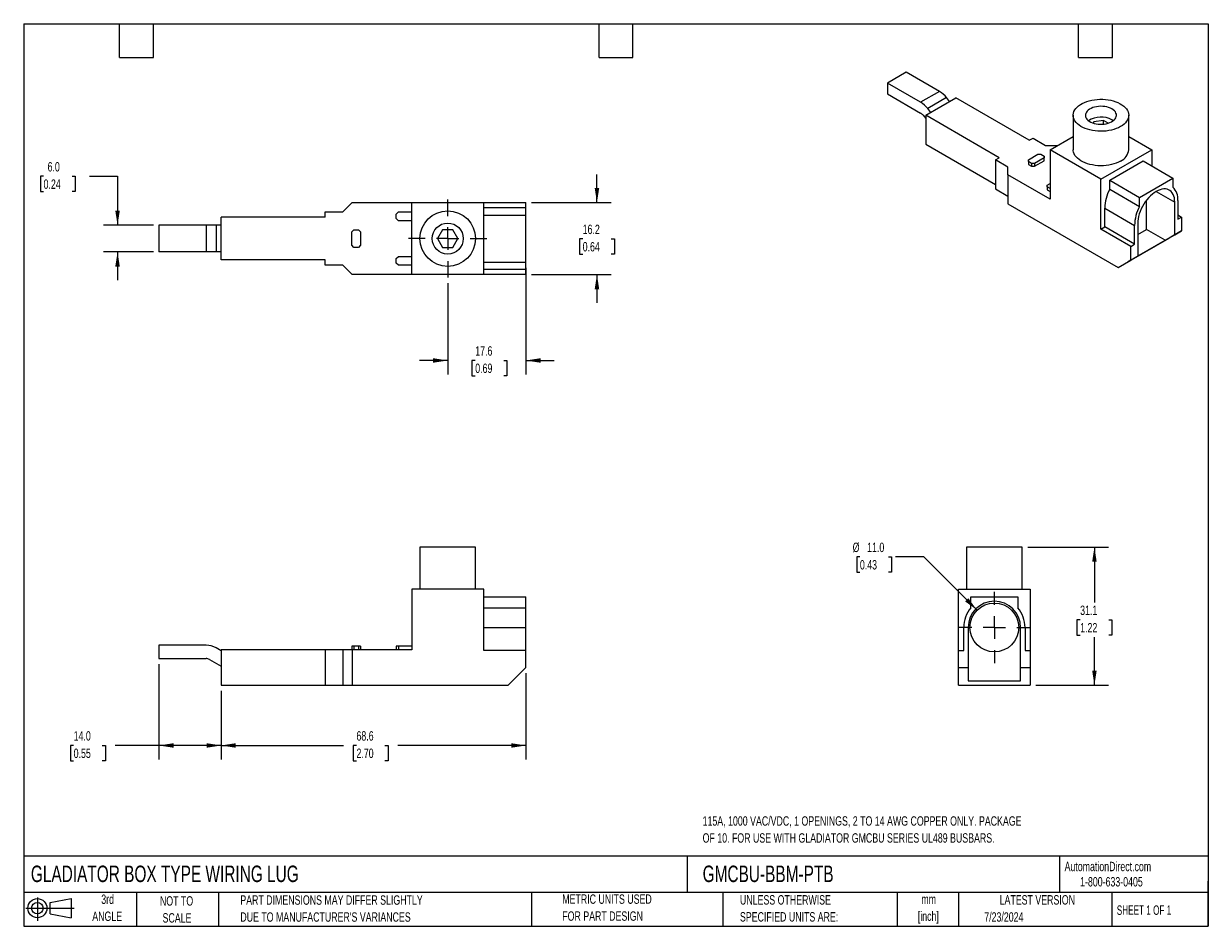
# Model space of a CAD drawing. Header units: millimetres. Extents: x 6 to 273, y 6 to 210.
import ezdxf

# ---------------------------------------------------------------- set-up
doc = ezdxf.new("R2010")
doc.units = ezdxf.units.MM
doc.linetypes.add('CENTERX2', pattern=[20.32, 12.7, -2.54, 2.54, -2.54])
doc.layers.add('CENTER', color=40, linetype='CENTERX2')
doc.layers.add('SLD-DEFPOINTS', color=7, linetype='Continuous')
doc.layers.add('DIMENSIONS', color=140, linetype='Continuous', lineweight=25)
doc.layers.add('TEXT', color=140, linetype='Continuous', lineweight=25)
doc.styles.add('SLDTEXTSTYLE0', font='TXT', dxfattribs={"width": 0.7})
doc.styles.add('SLDTEXTSTYLE1', font='TXT', dxfattribs={"width": 0.65})
doc.dimstyles.new('SLDDIMSTYLE0', dxfattribs={"dimtxt": 2.158008, "dimasz": 3.302, "dimexe": 0, "dimexo": 0.0625, "dimgap": 0.539502, "dimtad": 0, "dimtih": 1, "dimtoh": 1, "dimrnd": 1e-09, "dimzin": 12, "dimdsep": 46, "dimtxsty": 'SLDTEXTSTYLE0', "dimsah": 1, "dimcen": 0.09, "dimadec": 0, "dimazin": 3, "dimtfac": 1, "dimtofl": 0, "dimtmove": 0, "dimatfit": 3, "dimfxl": 0, "dimfrac": 2, "dimtolj": 1, "dimtzin": 12, "dimarcsym": 0})
doc.dimstyles.new('SLDDIMSTYLE1', dxfattribs={"dimtxt": 2.158008, "dimasz": 3.302, "dimexe": 0, "dimexo": 0.0625, "dimgap": 0.539502, "dimtad": 0, "dimtih": 1, "dimtoh": 1, "dimrnd": 1e-09, "dimzin": 4, "dimdsep": 46, "dimtxsty": 'SLDTEXTSTYLE0', "dimsah": 1, "dimcen": 0.09, "dimadec": 0, "dimazin": 1, "dimtfac": 1, "dimtofl": 0, "dimtmove": 0, "dimatfit": 3, "dimfxl": 0, "dimfrac": 2, "dimtolj": 1, "dimtzin": 12, "dimarcsym": 0})
doc.dimstyles.new('SLDDIMSTYLE2', dxfattribs={"dimtxt": 2.158008, "dimasz": 3.302, "dimexe": 0, "dimexo": 0.0625, "dimgap": 0.539502, "dimtad": 0, "dimtih": 1, "dimtoh": 1, "dimrnd": 1e-09, "dimzin": 4, "dimdsep": 46, "dimtxsty": 'SLDTEXTSTYLE0', "dimsah": 1, "dimcen": 0, "dimadec": 0, "dimazin": 1, "dimtfac": 1, "dimtofl": 0, "dimtmove": 0, "dimatfit": 3, "dimfxl": 0, "dimfrac": 2, "dimtolj": 1, "dimtzin": 12, "dimarcsym": 0})
doc.dimstyles.new('SLDDIMSTYLE3', dxfattribs={"dimtxt": 2.158008, "dimasz": 3.302, "dimexe": 0, "dimexo": 0.0625, "dimgap": 0.539502, "dimtad": 0, "dimtih": 1, "dimtoh": 1, "dimrnd": 1e-09, "dimzin": 4, "dimdsep": 46, "dimtxsty": 'SLDTEXTSTYLE0', "dimsah": 1, "dimcen": 0.09, "dimadec": 0, "dimazin": 1, "dimtfac": 1, "dimtmove": 0, "dimatfit": 0, "dimfxl": 0, "dimfrac": 2, "dimtolj": 1, "dimtzin": 12, "dimarcsym": 0})
doc.dimstyles.new('SLDDIMSTYLE4', dxfattribs={"dimtxt": 2.158008, "dimasz": 3.302, "dimexe": 0, "dimexo": 0.0625, "dimgap": 0.539502, "dimtad": 0, "dimtih": 1, "dimtoh": 1, "dimrnd": 1e-09, "dimzin": 12, "dimdsep": 46, "dimtxsty": 'SLDTEXTSTYLE0', "dimsah": 1, "dimcen": 0.09, "dimadec": 0, "dimazin": 3, "dimtfac": 1, "dimtmove": 0, "dimatfit": 0, "dimfxl": 0, "dimfrac": 2, "dimtolj": 1, "dimtzin": 12, "dimarcsym": 0})

# ---------------------------------------------------------------- blocks, each defined once
blk = doc.blocks.new('Block11')
at = {"color": 7, "linetype": 'Continuous', "lineweight": 18}
for p, q in [((0, 2.88), (10.87, 2.88)), ((2.59, 5.31), (2.59, 0)), ((5.48, 4.17), (10.18, 5.03)), ((5.48, 1.6), (5.48, 4.17)), ((10.18, 5.03), (10.18, 0.73)), ((5.48, 1.6), (10.18, 0.73))]:
    blk.add_line(p, q, dxfattribs=at)
for radius in [2.15, 1.29]:
    blk.add_circle((2.59, 2.88), radius, dxfattribs=at)
blk = doc.blocks.new('Block12')
at = {"layer": 'SLD-DEFPOINTS'}
blk.add_blockref('Block11', (0, 0), dxfattribs=at)
blk = doc.blocks.new('_D')
at = {"layer": 'DIMENSIONS'}
for p, q in [((119.41, 63.36), (119.41, 43.89)), ((50.81, 59.36), (50.81, 43.89)), ((50.81, 47.06), (78.34, 47.06)), ((81.27, 47.06), (80.54, 47.06)), ((80.54, 47.06), (80.54, 43.63)), ((87.68, 47.06), (88.4, 47.06)), ((88.4, 47.06), (88.4, 43.63)), ((119.41, 47.06), (90.6, 47.06)), ((80.54, 43.63), (81.27, 43.63)), ((88.4, 43.63), (87.68, 43.63))]:
    blk.add_line(p, q, dxfattribs=at)
for points in [[(50.81, 47.06), (54.11, 46.55), (54.11, 47.57)], [(119.41, 47.06), (116.11, 47.57), (116.11, 46.55)]]:
    blk.add_solid(points, dxfattribs=at)
at = {"layer": 'DIMENSIONS', "char_height": 2.117, "attachment_point": 1, "style": 'SLDTEXTSTYLE0'}
for s, insert in [('68.6', (81.27, 50.27)), ('2.70', (81.27, 46.36))]:
    blk.add_mtext(s, dxfattribs=dict(at, insert=insert))
blk = doc.blocks.new('_D_1')
at = {"layer": 'DIMENSIONS'}
for p, q in [((36.81, 65.36), (36.81, 43.89)), ((50.81, 59.36), (50.81, 43.89)), ((17.6, 47.06), (16.88, 47.06)), ((16.88, 47.06), (16.88, 43.63)), ((24.02, 47.06), (24.74, 47.06)), ((24.74, 47.06), (24.74, 43.63)), ((36.81, 47.06), (26.94, 47.06)), ((50.81, 47.06), (36.81, 47.06)), ((16.88, 43.63), (17.6, 43.63)), ((24.74, 43.63), (24.02, 43.63))]:
    blk.add_line(p, q, dxfattribs=at)
for points in [[(36.81, 47.06), (40.11, 46.55), (40.11, 47.57)], [(50.81, 47.06), (47.51, 47.57), (47.51, 46.55)]]:
    blk.add_solid(points, dxfattribs=at)
at = {"layer": 'DIMENSIONS', "char_height": 2.117, "attachment_point": 1, "style": 'SLDTEXTSTYLE0'}
for s, insert in [('14.0', (17.6, 50.27)), ('0.55', (17.6, 46.36))]:
    blk.add_mtext(s, dxfattribs=dict(at, insert=insert))
blk = doc.blocks.new('_D_2')
at = {"layer": 'DIMENSIONS'}
for p, q in [((232.4, 91.73), (250.58, 91.73)), ((247.41, 91.73), (247.41, 79.25)), ((244.2, 75.33), (243.48, 75.33)), ((243.48, 75.33), (243.48, 71.9)), ((250.62, 75.33), (251.34, 75.33)), ((251.34, 75.33), (251.34, 71.9)), ((243.48, 71.9), (244.2, 71.9)), ((247.41, 60.63), (247.41, 71.42)), ((251.34, 71.9), (250.62, 71.9)), ((234.25, 60.63), (250.58, 60.63))]:
    blk.add_line(p, q, dxfattribs=at)
for points in [[(247.41, 91.73), (246.9, 88.42), (247.92, 88.42)], [(247.41, 60.63), (247.92, 63.93), (246.9, 63.93)]]:
    blk.add_solid(points, dxfattribs=at)
at = {"layer": 'DIMENSIONS', "char_height": 2.117, "attachment_point": 1, "style": 'SLDTEXTSTYLE0'}
for s, insert in [('31.1', (244.2, 78.55)), ('1.22', (244.2, 74.63))]:
    blk.add_mtext(s, dxfattribs=dict(at, insert=insert))
blk = doc.blocks.new('_D_3')
at = {"layer": 'DIMENSIONS'}
for p, q in [((194.61, 89.51), (193.89, 89.51)), ((193.89, 89.51), (193.89, 86.08)), ((201.02, 89.51), (201.75, 89.51)), ((201.75, 89.51), (201.75, 86.08)), ((209, 89.51), (202.65, 89.51)), ((220.99, 77.52), (209, 89.51)), ((193.89, 86.08), (194.61, 86.08)), ((201.75, 86.08), (201.02, 86.08))]:
    blk.add_line(p, q, dxfattribs=at)
blk.add_solid([(220.99, 77.52), (219.02, 80.21), (218.3, 79.49)], dxfattribs=at)
at = {"layer": 'DIMENSIONS', "char_height": 2.117, "attachment_point": 1, "style": 'SLDTEXTSTYLE0'}
for s, insert in [('%%c', (192.98, 92.72)), ('11.0', (196.24, 92.72)), ('0.43', (194.61, 88.8))]:
    blk.add_mtext(s, dxfattribs=dict(at, insert=insert))
blk = doc.blocks.new('SW_CENTERMARKSYMBOL_0')
at = {"layer": 'CENTER', "color": 0}
for p, q in [((0, 5.08), (0, 8.04)), ((-5.08, 0), (-8.04, 0)), ((0, 0), (-2.54, 0)), ((0, 0), (0, 2.54)), ((0, 0), (0, -2.54)), ((0, 0), (2.54, 0)), ((5.08, 0), (8.04, 0)), ((0, -5.08), (0, -8.04))]:
    blk.add_line(p, q, dxfattribs=at)
blk = doc.blocks.new('_D_4')
at = {"layer": 'DIMENSIONS'}
for p, q in [((10.83, 175.19), (10.1, 175.19)), ((10.1, 175.19), (10.1, 171.76)), ((17.24, 175.19), (17.97, 175.19)), ((17.97, 175.19), (17.97, 171.76)), ((21.13, 175.19), (27.48, 175.19)), ((27.48, 175.19), (27.48, 164.17)), ((10.1, 171.76), (10.83, 171.76)), ((17.97, 171.76), (17.24, 171.76)), ((35.54, 164.17), (24.31, 164.17)), ((35.54, 158.17), (24.31, 158.17)), ((27.48, 158.17), (27.48, 151.82))]:
    blk.add_line(p, q, dxfattribs=at)
for points in [[(27.48, 164.17), (27.99, 167.47), (26.97, 167.47)], [(27.48, 158.17), (26.97, 154.87), (27.99, 154.87)]]:
    blk.add_solid(points, dxfattribs=at)
at = {"layer": 'DIMENSIONS', "char_height": 2.117, "attachment_point": 1, "style": 'SLDTEXTSTYLE0'}
for s, insert in [('6.0', (11.73, 178.4)), ('0.24', (10.83, 174.49))]:
    blk.add_mtext(s, dxfattribs=dict(at, insert=insert))
blk = doc.blocks.new('_D_5')
at = {"layer": 'DIMENSIONS'}
for p, q in [((135.41, 169.27), (135.41, 175.62)), ((120.68, 169.27), (138.59, 169.27)), ((132.2, 161.1), (131.48, 161.1)), ((131.48, 161.1), (131.48, 157.67)), ((138.62, 161.1), (139.34, 161.1)), ((139.34, 161.1), (139.34, 157.67)), ((131.48, 157.67), (132.2, 157.67)), ((139.34, 157.67), (138.62, 157.67)), ((120.68, 153.07), (138.59, 153.07)), ((135.41, 153.07), (135.41, 146.72))]:
    blk.add_line(p, q, dxfattribs=at)
for points in [[(135.41, 169.27), (135.92, 172.57), (134.9, 172.57)], [(135.41, 153.07), (134.9, 149.77), (135.92, 149.77)]]:
    blk.add_solid(points, dxfattribs=at)
at = {"layer": 'DIMENSIONS', "char_height": 2.117, "attachment_point": 1, "style": 'SLDTEXTSTYLE0'}
for s, insert in [('16.2', (132.2, 164.31)), ('0.64', (132.2, 160.4))]:
    blk.add_mtext(s, dxfattribs=dict(at, insert=insert))
blk = doc.blocks.new('_D_6')
at = {"layer": 'DIMENSIONS'}
for p, q in [((119.41, 154.6), (119.41, 130.56)), ((101.81, 151.11), (101.81, 130.56)), ((101.81, 133.73), (95.46, 133.73)), ((108.01, 133.73), (107.28, 133.73)), ((107.28, 133.73), (107.28, 130.3)), ((114.42, 133.73), (115.14, 133.73)), ((115.14, 133.73), (115.14, 130.3)), ((119.41, 133.73), (125.76, 133.73)), ((107.28, 130.3), (108.01, 130.3)), ((115.14, 130.3), (114.42, 130.3))]:
    blk.add_line(p, q, dxfattribs=at)
for points in [[(101.81, 133.73), (98.51, 134.24), (98.51, 133.22)], [(119.41, 133.73), (122.71, 133.22), (122.71, 134.24)]]:
    blk.add_solid(points, dxfattribs=at)
at = {"layer": 'DIMENSIONS', "char_height": 2.117, "attachment_point": 1, "style": 'SLDTEXTSTYLE0'}
for s, insert in [('17.6', (108.01, 136.94)), ('0.69', (108.01, 133.03))]:
    blk.add_mtext(s, dxfattribs=dict(at, insert=insert))
blk = doc.blocks.new('SW_CENTERMARKSYMBOL_1')
at = {"layer": 'CENTER', "color": 0}
for p, q in [((0, 5.08), (0, 8.79)), ((-5.08, 0), (-8.79, 0)), ((0, 0), (-2.54, 0)), ((0, 0), (0, 2.54)), ((0, 0), (0, -2.54)), ((0, 0), (2.54, 0)), ((5.08, 0), (8.79, 0)), ((0, -5.08), (0, -8.79))]:
    blk.add_line(p, q, dxfattribs=at)

msp = doc.modelspace()

# ---------------------------------------------------------------- linework, layer by layer
for p, q in [((205.037, 198.643), (200.794, 196.193)), ((212.531, 194.316), (205.037, 198.643)), ((200.794, 196.193), (200.794, 193.744)), ((208.288, 191.867), (200.794, 196.193)), ((200.794, 193.744), (208.288, 189.418)), ((212.531, 194.316), (208.288, 191.867)), ((209.421, 188.927), (216.209, 192.846)), ((214.122, 192.906), (209.879, 190.456)), ((214.816, 192.042), (214.122, 192.906)), ((232.755, 183.294), (216.209, 192.846)), ((210.573, 189.593), (209.879, 190.456)), ((208.818, 188.947), (209.421, 188.198)), ((225.967, 179.375), (209.421, 188.927)), ((209.421, 188.927), (209.421, 182.395)), ((242.627, 188.93), (242.627, 181.173)), ((247.244, 187.423), (247.131, 187.179)), ((249.475, 187.768), (247.244, 187.423)), ((247.244, 187.143), (247.244, 187.423)), ((250.541, 187.153), (249.475, 187.768)), ((249.475, 186.939), (249.475, 187.768)), ((255.127, 181.173), (255.127, 188.93)), ((237.422, 181.173), (242.627, 184.178)), ((255.127, 184.178), (260.332, 181.173)), ((209.421, 182.395), (225.118, 173.333)), ((232.755, 183.294), (233.604, 183.784)), ((233.604, 183.784), (236.422, 182.157)), ((236.422, 182.157), (239.126, 182.157)), ((225.118, 178.885), (225.967, 179.375)), ((227.937, 177.258), (225.118, 178.885)), ((225.118, 178.885), (225.118, 172.353)), ((232.543, 178.926), (234.664, 180.151)), ((232.543, 178.518), (232.543, 178.926)), ((236.079, 179.335), (233.957, 178.11)), ((234.664, 180.151), (235.372, 180.151)), ((235.372, 180.151), (236.079, 179.743)), ((236.079, 179.743), (236.079, 179.335)), ((236.079, 178.681), (236.079, 179.335)), ((237.422, 181.173), (237.422, 170.068)), ((248.877, 174.56), (237.422, 181.173)), ((248.877, 174.56), (260.332, 181.173)), ((260.332, 181.173), (260.332, 177.499)), ((227.937, 175.544), (227.937, 177.258)), ((233.25, 178.11), (232.543, 178.518)), ((232.543, 178.518), (232.543, 177.865)), ((232.543, 177.865), (233.25, 177.457)), ((233.957, 178.11), (233.25, 178.11)), ((233.25, 178.11), (233.25, 177.457)), ((233.25, 177.457), (233.957, 177.457)), ((233.957, 177.457), (236.079, 178.681)), ((233.957, 178.11), (233.957, 177.457)), ((250.857, 174.315), (258.353, 178.642)), ((258.353, 178.642), (265.07, 174.764)), ((227.937, 175.544), (227.937, 169.012)), ((237.422, 170.068), (227.937, 175.544)), ((236.786, 173.211), (237.422, 173.579)), ((248.877, 163.292), (248.877, 174.56)), ((250.857, 174.315), (257.575, 170.437)), ((250.857, 172.289), (250.857, 174.315)), ((257.575, 170.437), (265.07, 174.764)), ((265.07, 174.764), (265.07, 172.738)), ((225.118, 172.353), (227.937, 170.726)), ((236.786, 172.803), (236.786, 173.211)), ((237.422, 172.436), (236.786, 172.803)), ((236.786, 172.803), (236.786, 172.15)), ((236.786, 172.15), (237.422, 171.783)), ((250.857, 172.289), (257.575, 168.411)), ((261.322, 171.784), (265.494, 169.375)), ((78.197, 167.171), (80.297, 169.271)), ((80.297, 169.271), (93.711, 169.271)), ((93.711, 153.071), (93.711, 169.271)), ((93.711, 169.271), (109.911, 169.271)), ((109.911, 153.071), (109.911, 169.271)), ((109.911, 169.271), (119.411, 169.271)), ((119.411, 168.071), (109.911, 168.071)), ((119.411, 168.071), (119.411, 169.271)), ((119.411, 166.471), (119.411, 168.071)), ((227.937, 169.012), (252.766, 154.678)), ((249.726, 168.028), (256.443, 164.15)), ((249.726, 163.782), (249.726, 168.028)), ((257.575, 168.411), (257.575, 170.437)), ((259.13, 163.25), (259.13, 169.8)), ((265.494, 162.026), (265.494, 169.375)), ((266.201, 169.783), (266.201, 165.537)), ((50.811, 156.371), (50.811, 165.971)), ((74.211, 165.971), (50.811, 165.971)), ((74.211, 167.171), (78.197, 167.171)), ((74.211, 165.971), (74.211, 167.171)), ((90.211, 166.671), (90.711, 167.171)), ((90.211, 165.671), (90.211, 166.671)), ((90.711, 165.171), (90.211, 165.671)), ((90.711, 167.171), (93.711, 167.171)), ((109.911, 166.471), (119.411, 166.471)), ((119.411, 155.871), (119.411, 166.471)), ((266.201, 166.517), (267.05, 166.027)), ((266.201, 165.537), (267.05, 166.027)), ((267.05, 166.027), (267.05, 162.924)), ((36.811, 164.171), (36.811, 158.171)), ((47.409, 164.171), (36.811, 164.171)), ((47.409, 164.171), (47.409, 158.171)), ((49.659, 164.171), (47.409, 164.171)), ((49.659, 164.171), (49.659, 158.171)), ((50.811, 164.171), (49.659, 164.171)), ((80.211, 162.671), (80.711, 163.171)), ((80.711, 163.171), (81.711, 163.171)), ((81.711, 163.171), (82.211, 162.671)), ((93.711, 165.171), (90.711, 165.171)), ((100.656, 163.171), (99.502, 161.171)), ((102.966, 163.171), (100.656, 163.171)), ((104.12, 161.171), (102.966, 163.171)), ((248.877, 163.292), (249.726, 163.782)), ((255.595, 159.414), (248.877, 163.292)), ((256.443, 159.904), (249.726, 163.782)), ((256.443, 159.904), (256.443, 164.15)), ((257.15, 164.558), (257.15, 157.209)), ((257.15, 162.107), (259.13, 163.25)), ((263.373, 160.801), (259.13, 163.25)), ((267.05, 162.924), (264.221, 161.291)), ((265.494, 162.026), (267.05, 162.924)), ((80.211, 159.671), (80.211, 162.671)), ((82.211, 162.671), (82.211, 159.671)), ((99.502, 161.171), (100.656, 159.171)), ((102.966, 159.171), (104.12, 161.171)), ((252.766, 154.678), (264.221, 161.291)), ((255.029, 155.984), (263.373, 160.801)), ((263.373, 160.801), (265.494, 162.026)), ((47.409, 158.171), (36.811, 158.171)), ((49.659, 158.171), (47.409, 158.171)), ((50.811, 158.171), (49.659, 158.171)), ((80.711, 159.171), (80.211, 159.671)), ((81.711, 159.171), (80.711, 159.171)), ((82.211, 159.671), (81.711, 159.171)), ((100.656, 159.171), (102.966, 159.171)), ((255.595, 159.414), (256.443, 159.904)), ((255.595, 156.311), (255.595, 159.414)), ((74.211, 156.371), (50.811, 156.371)), ((74.211, 155.171), (74.211, 156.371)), ((78.197, 155.171), (74.211, 155.171)), ((80.297, 153.071), (78.197, 155.171)), ((90.211, 156.671), (90.711, 157.171)), ((90.211, 155.671), (90.211, 156.671)), ((90.711, 155.171), (90.211, 155.671)), ((90.711, 157.171), (93.711, 157.171)), ((93.711, 155.171), (90.711, 155.171)), ((109.911, 155.871), (119.411, 155.871)), ((119.411, 154.271), (119.411, 155.871)), ((252.766, 154.678), (255.595, 156.311)), ((257.15, 157.209), (255.029, 155.984)), ((255.595, 156.311), (257.15, 157.209)), ((93.711, 153.071), (80.297, 153.071)), ((109.911, 153.071), (93.711, 153.071)), ((109.911, 154.271), (119.411, 154.271)), ((119.411, 153.071), (109.911, 153.071)), ((119.411, 153.071), (119.411, 154.271)), ((95.561, 91.727), (95.561, 82.227)), ((108.061, 91.727), (95.561, 91.727)), ((108.061, 82.227), (108.061, 91.727)), ((218.631, 91.727), (218.631, 82.227)), ((224.881, 91.727), (218.631, 91.727)), ((231.131, 91.727), (224.881, 91.727)), ((231.131, 82.227), (231.131, 91.727)), ((93.711, 82.227), (93.711, 68.627)), ((109.911, 82.227), (93.711, 82.227)), ((109.911, 68.427), (109.911, 82.227)), ((109.911, 80.527), (119.411, 80.527)), ((119.411, 78.045), (119.411, 80.527)), ((216.781, 82.227), (232.981, 82.227)), ((216.781, 68.427), (216.781, 82.227)), ((219.581, 78.045), (219.581, 80.527)), ((219.581, 80.527), (230.181, 80.527)), ((230.181, 80.527), (230.181, 78.045)), ((232.981, 82.227), (232.981, 68.427)), ((109.911, 78.045), (119.411, 78.045)), ((119.411, 73.627), (119.411, 78.045)), ((109.911, 73.627), (119.411, 73.627)), ((119.411, 68.427), (119.411, 73.627)), ((217.981, 68.427), (217.981, 73.627)), ((218.981, 73.627), (218.981, 64.627)), ((230.781, 64.627), (230.781, 73.627)), ((231.781, 73.627), (231.781, 68.427)), ((36.811, 69.627), (36.811, 66.627)), ((47.409, 69.627), (36.811, 69.627)), ((80.211, 69.427), (80.211, 68.627)), ((80.711, 69.427), (80.211, 69.427)), ((81.711, 69.427), (80.711, 69.427)), ((80.711, 69.427), (80.711, 68.627)), ((81.711, 69.427), (81.711, 68.627)), ((82.211, 69.427), (81.711, 69.427)), ((82.211, 69.427), (82.211, 68.627)), ((90.211, 69.427), (90.211, 68.627)), ((90.711, 69.427), (90.211, 69.427)), ((90.711, 69.427), (90.711, 68.627)), ((93.711, 69.427), (90.711, 69.427)), ((50.811, 68.359), (49.659, 69.024)), ((50.811, 68.627), (50.811, 60.627)), ((74.211, 68.627), (50.811, 68.627)), ((74.211, 68.627), (74.211, 60.627)), ((78.197, 68.627), (74.211, 68.627)), ((78.197, 68.627), (78.197, 60.627)), ((80.297, 68.627), (78.197, 68.627)), ((80.297, 68.627), (80.297, 60.627)), ((93.711, 68.627), (80.297, 68.627)), ((119.411, 68.427), (109.911, 68.427)), ((119.411, 64.627), (119.411, 68.427)), ((216.781, 64.627), (216.781, 68.427)), ((216.781, 68.427), (217.981, 68.427)), ((231.781, 68.427), (232.981, 68.427)), ((232.981, 68.427), (232.981, 64.627)), ((36.811, 66.627), (47.409, 66.627)), ((48.159, 66.426), (50.811, 64.895)), ((115.411, 60.627), (119.411, 64.627)), ((216.781, 64.627), (218.981, 64.627)), ((216.781, 60.627), (216.781, 64.627)), ((218.981, 64.627), (218.981, 61.627)), ((230.781, 64.627), (232.981, 64.627)), ((230.781, 61.627), (230.781, 64.627)), ((232.981, 64.627), (232.981, 60.627)), ((218.981, 61.627), (230.781, 61.627)), ((50.811, 60.627), (74.211, 60.627)), ((74.211, 60.627), (78.197, 60.627)), ((78.197, 60.627), (80.297, 60.627)), ((80.297, 60.627), (115.411, 60.627)), ((216.781, 60.627), (232.981, 60.627))]:
    msp.add_line(p, q)
at = {"flags": 128}
for points in [[(253.297, 186.379), (252.835, 186.138), (252.333, 185.924), (251.798, 185.74), (251.233, 185.588), (250.645, 185.47), (250.039, 185.385), (249.422, 185.336), (248.799, 185.323), (248.177, 185.345), (247.563, 185.403), (246.961, 185.496), (246.378, 185.623), (245.82, 185.783), (245.292, 185.975), (244.8, 186.196), (244.349, 186.443), (243.943, 186.716), (243.585, 187.011), (243.28, 187.324), (243.031, 187.654), (242.84, 187.996), (242.709, 188.348), (242.639, 188.706), (242.632, 189.065), (242.686, 189.424), (242.802, 189.777), (242.978, 190.122), (243.213, 190.455), (243.504, 190.773), (243.849, 191.073), (244.243, 191.351), (244.684, 191.606), (245.166, 191.833), (245.685, 192.032), (246.236, 192.2), (246.813, 192.336), (247.411, 192.438), (248.023, 192.504), (248.644, 192.536), (249.267, 192.531), (249.886, 192.491), (250.495, 192.415), (251.088, 192.305), (251.659, 192.161), (252.202, 191.985), (252.713, 191.779), (253.185, 191.544), (253.615, 191.284), (253.997, 191), (254.328, 190.695), (254.606, 190.373), (254.826, 190.037), (254.987, 189.689), (255.088, 189.334), (255.127, 188.975), (255.103, 188.616), (255.018, 188.26), (254.872, 187.91), (254.666, 187.57), (254.403, 187.244), (254.085, 186.935), (253.715, 186.646), (253.297, 186.379)], [(251.352, 190.359), (251, 190.537), (250.61, 190.686), (250.19, 190.803), (249.745, 190.888), (249.286, 190.937), (248.819, 190.951), (248.353, 190.928), (247.896, 190.87), (247.457, 190.777), (247.044, 190.651), (246.663, 190.495), (246.321, 190.31), (246.025, 190.101), (245.78, 189.872), (245.591, 189.625), (245.46, 189.366), (245.389, 189.099), (245.382, 188.829), (245.436, 188.561), (245.552, 188.3), (245.728, 188.049), (245.959, 187.815), (246.243, 187.6), (246.573, 187.409), (246.945, 187.246), (247.351, 187.112), (247.785, 187.011), (248.238, 186.944), (248.702, 186.912), (249.169, 186.917), (249.632, 186.957), (250.08, 187.033), (250.508, 187.142), (250.906, 187.284), (251.268, 187.455), (251.587, 187.652), (251.858, 187.872), (252.076, 188.111), (252.237, 188.364), (252.338, 188.628), (252.377, 188.897), (252.353, 189.166), (252.268, 189.431), (252.122, 189.688), (251.918, 189.931), (251.66, 190.156), (251.352, 190.359)], [(251.661, 187.705), (251.66, 187.706), (251.352, 187.909)], [(253.297, 178.622), (252.835, 178.381), (252.333, 178.167), (251.798, 177.983), (251.233, 177.831), (250.645, 177.712), (250.039, 177.628), (249.422, 177.579), (248.799, 177.565), (248.177, 177.588), (247.563, 177.646), (246.961, 177.739), (246.378, 177.866), (245.82, 178.026), (245.292, 178.218), (244.8, 178.438), (244.349, 178.686), (243.943, 178.959), (243.585, 179.254), (243.28, 179.567), (243.031, 179.897), (242.84, 180.239), (242.709, 180.591), (242.639, 180.948), (242.627, 181.173)], [(265.494, 169.375), (265.471, 169.865), (265.403, 170.324), (265.29, 170.746), (265.134, 171.126), (264.935, 171.461), (264.698, 171.747), (264.423, 171.98), (264.114, 172.158), (263.775, 172.28), (263.408, 172.343), (263.019, 172.347), (262.612, 172.293), (262.19, 172.18), (261.758, 172.009), (261.322, 171.784), (260.886, 171.506), (260.455, 171.178), (260.033, 170.804), (259.625, 170.388), (259.236, 169.934), (258.87, 169.448), (258.531, 168.935), (258.222, 168.4), (257.947, 167.85), (257.709, 167.29), (257.511, 166.726), (257.355, 166.165), (257.242, 165.612), (257.173, 165.075), (257.15, 164.558)]]:
    msp.add_lwpolyline(points, dxfattribs=at)
for centre, radius in [((101.811, 161.171), 6.25), ((101.811, 161.171), 3.5), ((224.881, 73.627), 5.5)]:
    msp.add_circle(centre, radius)
for centre, radius, start, end in [((209.505, 189.301), 5.857, 37.97873, 58.8941), ((205.262, 186.852), 5.857, 37.97873, 58.8941), ((207.279, 187.746), 1.952, 37.97873, 58.8941), ((248.897, 183.311), 5.213, 61.90529, 122.53588), ((252.007, 181.479), 3.135, 294.28714, 354.39272), ((259.374, 167.747), 9.652, 151.92857, 178.3297), ((262.513, 170.065), 3.699, 355.63728, 46.26995), ((266.091, 163.869), 9.652, 151.92857, 178.3297), ((224.881, 73.627), 6.9, 140.185, 180), ((224.881, 73.627), 5.9, 0, 180), ((224.881, 73.627), 6.9, 0, 39.815), ((47.409, 65.127), 4.5, 60, 90), ((47.409, 65.127), 1.5, 60, 90)]:
    msp.add_arc(centre, radius, start, end)
at = {"layer": 'TEXT'}
for p, q in [((6.35, 209.55), (273.05, 209.55)), ((6.35, 209.55), (6.35, 6.35)), ((27.94, 201.93), (27.94, 209.55)), ((35.56, 201.93), (35.56, 209.55)), ((135.89, 201.93), (135.89, 209.55)), ((143.51, 201.93), (143.51, 209.55)), ((243.84, 201.93), (243.84, 209.55)), ((251.46, 201.93), (251.46, 209.55)), ((273.05, 209.55), (273.05, 6.35)), ((27.94, 201.93), (35.56, 201.93)), ((135.89, 201.93), (143.51, 201.93)), ((243.84, 201.93), (251.46, 201.93)), ((273.05, 22.126), (6.35, 22.126)), ((155.759, 22.126), (155.759, 13.97)), ((239.575, 22.126), (239.575, 13.97)), ((273.05, 6.35), (273.05, 16.51)), ((273.05, 13.97), (6.35, 13.97)), ((31.75, 13.97), (31.75, 6.35)), ((50.212, 13.97), (50.212, 6.35)), ((120.646, 13.97), (120.646, 6.35)), ((163.78, 13.97), (163.78, 6.35)), ((203.024, 13.97), (203.024, 6.35)), ((216.812, 13.97), (216.812, 6.35)), ((251.349, 13.97), (251.349, 6.35)), ((6.35, 6.35), (273.05, 6.35))]:
    msp.add_line(p, q, dxfattribs=at)

# ---------------------------------------------------------------- block references
at = {"layer": 'CENTER'}
for name, p in [('SW_CENTERMARKSYMBOL_1', (101.811, 161.171)), ('SW_CENTERMARKSYMBOL_0', (224.881, 73.627))]:
    msp.add_blockref(name, p, dxfattribs=at)
at = {"layer": 'SLD-DEFPOINTS'}
msp.add_blockref('Block12', (6.838, 7.554), dxfattribs=at)

# ---------------------------------------------------------------- texts
at = {"layer": 'TEXT'}
for s, insert, char_height, attachment_point, style in [('115A, 1000 VAC/VDC, 1 OPENINGS, 2 TO 14 AWG COPPER ONLY. PACKAGE', (159.203, 31.121), 2.11667, 1, 'SLDTEXTSTYLE0'), ('OF 10. FOR USE WITH GLADIATOR GMCBU SERIES UL489 BUSBARS.', (159.203, 27.299), 2.11667, 1, 'SLDTEXTSTYLE0'), ('GLADIATOR BOX TYPE WIRING LUG', (7.966, 20.015), 3.70417, 1, 'SLDTEXTSTYLE0'), ('GMCBU-BBM-PTB', (159.208, 20.015), 3.70417, 1, 'SLDTEXTSTYLE0'), ('AutomationDirect.com', (240.695, 20.877), 2.11667, 1, 'SLDTEXTSTYLE0'), ('1-800-633-0405', (244.192, 17.437), 2.11667, 1, 'SLDTEXTSTYLE0'), ('3rd', (25.247, 13.501), 2.1167, 2, 'SLDTEXTSTYLE0'), ('PART DIMENSIONS MAY DIFFER SLIGHTLY', (55.119, 13.321), 2.11667, 1, 'SLDTEXTSTYLE0'), ('METRIC UNITS USED', (127.604, 13.536), 2.11667, 1, 'SLDTEXTSTYLE0'), ('UNLESS OTHERWISE', (167.608, 13.361), 2.11667, 1, 'SLDTEXTSTYLE0'), ('LATEST VERSION', (234.552, 13.364), 2.11667, 2, 'SLDTEXTSTYLE0'), ('NOT TO', (40.768, 13.126), 2.1167, 2, 'SLDTEXTSTYLE0'), ('mm', (210.099, 13.519), 2.1167, 2, 'SLDTEXTSTYLE0'), ('SHEET 1 OF 1', (252.441, 11.051), 2.11667, 1, 'SLDTEXTSTYLE1'), ('ANGLE', (25.149, 9.678), 2.1167, 2, 'SLDTEXTSTYLE0'), ('SCALE', (40.865, 9.304), 2.1167, 2, 'SLDTEXTSTYLE0'), ("DUE TO MANUFACTURER'S VARIANCES", (55.119, 9.499), 2.11667, 1, 'SLDTEXTSTYLE0'), ('FOR PART DESIGN', (127.604, 9.714), 2.11667, 1, 'SLDTEXTSTYLE0'), ('SPECIFIED UNITS ARE:', (167.608, 9.539), 2.11667, 1, 'SLDTEXTSTYLE0'), ('[inch]', (210.015, 9.697), 2.1167, 2, 'SLDTEXTSTYLE0'), ('7/23/2024', (222.613, 9.508), 2.1167, 1, 'SLDTEXTSTYLE0')]:
    msp.add_mtext(s, dxfattribs=dict(at, insert=insert, char_height=char_height, attachment_point=attachment_point, style=style))

# ---------------------------------------------------------------- dimensions: what is measured, and where the dimension line sits
at = {"layer": 'DIMENSIONS'}
for base, p1, p2, angle, dimstyle, picture, middle in [((27.482, 158.171), (36.811, 164.171), (36.811, 158.171), 90, 'SLDDIMSTYLE3', '_D_4', (27.482, 175.188)), ((135.411, 153.071), (119.411, 169.271), (119.411, 153.071), 90, 'SLDDIMSTYLE4', '_D_5', (135.411, 161.096)), ((247.409, 60.627), (231.131, 91.727), (232.981, 60.627), 90, 'SLDDIMSTYLE0', '_D_2', (247.409, 75.335)), ((36.811, 47.06), (50.811, 60.627), (36.811, 66.627), 0, 'SLDDIMSTYLE1', '_D_1', (20.811, 47.06)), ((50.811, 47.06), (119.411, 64.627), (50.811, 60.627), 0, 'SLDDIMSTYLE0', '_D', (84.473, 47.06))]:
    dim = msp.add_linear_dim(base=base, p1=p1, p2=p2, angle=angle, dimstyle=dimstyle, dxfattribs=at)
    dim.commit()
    dim.dimension.update_dxf_attribs({"geometry": picture, "text_midpoint": middle, "dimtype": 160})
dim = msp.add_linear_dim(base=(101.811, 133.732), p1=(119.411, 155.871), p2=(101.811, 152.381), dimstyle='SLDDIMSTYLE4', dxfattribs=at)
dim.commit()
dim.dimension.update_dxf_attribs({"geometry": '_D_6', "text_midpoint": (111.212, 133.732), "dimtype": 160})
dim = msp.add_diameter_dim_2p(p1=(228.77, 69.738), p2=(220.992, 77.516), dimstyle='SLDDIMSTYLE2', dxfattribs=at)
dim.commit()
dim.dimension.update_dxf_attribs({"geometry": '_D_3', "text_midpoint": (197.817, 89.506), "dimtype": 163})

doc.saveas('drawing.dxf')
